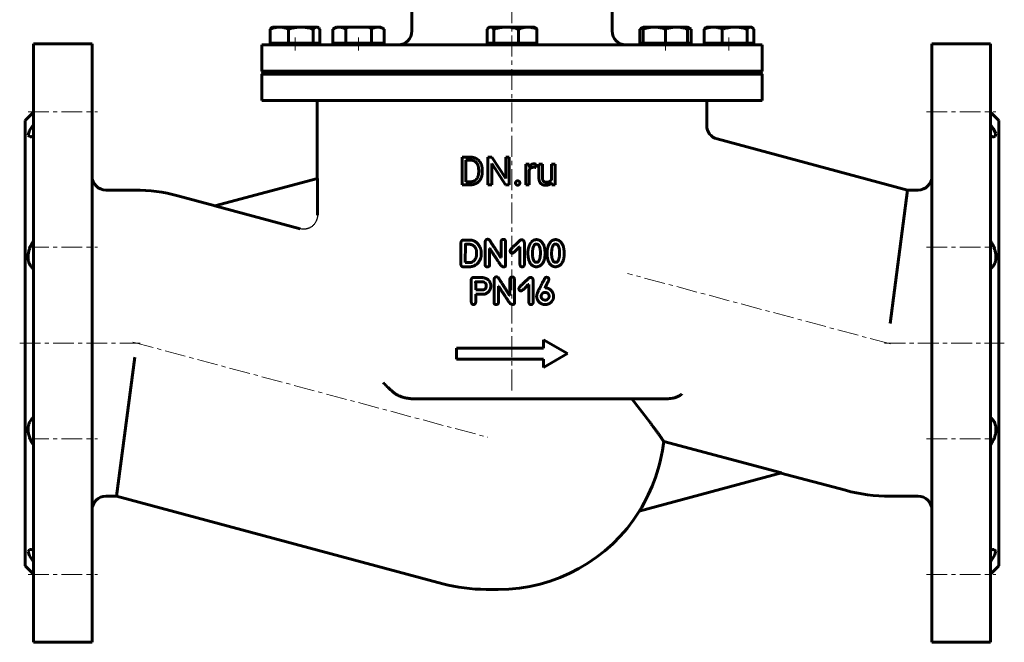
# Model space of a CAD drawing. Header units: millimetres. Extents: x -177 to 177, y -243 to 245.
# Tile 1 of 2: x -177 to 177, y -243 to -19. Entities that reach past the tile are written whole.
import ezdxf

# ---------------------------------------------------------------- set-up
doc = ezdxf.new("R2010")
doc.units = ezdxf.units.MM
for name, pattern in [('K5LT-1', [0]), ('K5LT_AXLED', [12, 7.5, -1.5, 1.5, -1.5]), ('K5LT_BASIC', [0])]:
    doc.linetypes.add(name, pattern=pattern)
doc.layers.add('Системный слой (1)', color=7, linetype='Continuous', true_color=0x6c6c6c)

# ---------------------------------------------------------------- blocks, each defined once
blk = doc.blocks.new('U6')
at = {"layer": 'Системный слой (1)', "color": 143, "linetype": 'K5LT_BASIC', "lineweight": 60, "true_color": 0x33acca}
for p, q in [((-70.09, -21.62), (-70.27, -21.6)), ((-69.9, -21.68), (-70.09, -21.62)), ((-69.72, -21.77), (-69.9, -21.68)), ((-69.5, -21.91), (-69.72, -21.77)), ((-69.29, -22.1), (-69.5, -21.91)), ((-69.08, -22.32), (-69.29, -22.1))]:
    blk.add_line(p, q, dxfattribs=at)
blk = doc.blocks.new('U7')
at = {"layer": 'Системный слой (1)', "color": 143, "linetype": 'K5LT_BASIC', "lineweight": 60, "true_color": 0x33acca}
for p, q in [((173.01, -58.02), (172, -56.58)), ((173.94, -59.9), (173.01, -58.02)), ((173.72, -60.92), (173.94, -59.9)), ((172, -60.73), (172.46, -60.89)), ((172.46, -60.89), (172.88, -60.99)), ((172.88, -60.99), (173.24, -61.02)), ((173.24, -61.02), (173.72, -60.92))]:
    blk.add_line(p, q, dxfattribs=at)
blk = doc.blocks.new('U8')
at = {"layer": 'Системный слой (1)', "color": 143, "linetype": 'K5LT_BASIC', "lineweight": 60, "true_color": 0x33acca}
for p, q in [((172.46, -209.46), (172, -209.61)), ((172, -213.77), (173.49, -211.52)), ((172.88, -209.36), (172.46, -209.46)), ((173.24, -209.32), (172.88, -209.36)), ((173.29, -209.32), (173.24, -209.32)), ((173.99, -209.88), (173.29, -209.32)), ((173.49, -211.52), (173.99, -209.88))]:
    blk.add_line(p, q, dxfattribs=at)
blk = doc.blocks.new('U9')
at = {"layer": 'Системный слой (1)', "color": 143, "linetype": 'K5LT_BASIC', "lineweight": 60, "true_color": 0x33acca}
for p, q in [((-172, -56.58), (-173.49, -58.82)), ((-173.49, -58.82), (-174, -60.44)), ((-174, -60.44), (-173.29, -61.02)), ((-173.29, -61.02), (-173.24, -61.02)), ((-173.24, -61.02), (-172.88, -60.99)), ((-172.88, -60.99), (-172.46, -60.89)), ((-172.46, -60.89), (-172, -60.73))]:
    blk.add_line(p, q, dxfattribs=at)
blk = doc.blocks.new('U10')
at = {"layer": 'Системный слой (1)', "color": 143, "linetype": 'K5LT_BASIC', "lineweight": 60, "true_color": 0x33acca}
for p, q in [((-173.48, -209.34), (-174, -210.03)), ((-174, -210.03), (-173.44, -211.61)), ((-173.24, -209.32), (-173.48, -209.34)), ((-173.44, -211.61), (-172, -213.77)), ((-172.88, -209.36), (-173.24, -209.32)), ((-172.46, -209.46), (-172.88, -209.36)), ((-172, -209.61), (-172.46, -209.46))]:
    blk.add_line(p, q, dxfattribs=at)
blk = doc.blocks.new('U11')
at = {"layer": 'Системный слой (1)', "color": 143, "linetype": 'K5LT_BASIC', "lineweight": 60, "true_color": 0x33acca}
for p, q in [((85.91, -21.62), (85.73, -21.6)), ((86.1, -21.68), (85.91, -21.62)), ((86.28, -21.77), (86.1, -21.68)), ((86.5, -21.91), (86.28, -21.77)), ((86.71, -22.1), (86.5, -21.91)), ((86.92, -22.32), (86.71, -22.1))]:
    blk.add_line(p, q, dxfattribs=at)
blk = doc.blocks.new('U12')
at = {"layer": 'Системный слой (1)', "color": 143, "linetype": 'K5LT_BASIC', "lineweight": 60, "true_color": 0x33acca}
for p, q in [((63.57, -21.91), (63.15, -21.77)), ((63.98, -22.1), (63.57, -21.91)), ((64.39, -22.32), (63.98, -22.1))]:
    blk.add_line(p, q, dxfattribs=at)
blk = doc.blocks.new('U13')
at = {"layer": 'Системный слой (1)', "color": 143, "linetype": 'K5LT_BASIC', "lineweight": 60, "true_color": 0x33acca}
for p, q in [((46.33, -22.1), (45.92, -22.32)), ((46.74, -21.91), (46.33, -22.1)), ((47.15, -21.77), (46.74, -21.91))]:
    blk.add_line(p, q, dxfattribs=at)
blk = doc.blocks.new('U14')
at = {"layer": 'Системный слой (1)', "color": 143, "linetype": 'K5LT_BASIC', "lineweight": 60, "true_color": 0x33acca}
for p, q in [((-8.71, -22.1), (-8.92, -22.32)), ((-8.5, -21.91), (-8.71, -22.1)), ((-8.28, -21.77), (-8.5, -21.91)), ((-8.1, -21.68), (-8.28, -21.77)), ((-7.91, -21.62), (-8.1, -21.68)), ((-7.73, -21.6), (-7.91, -21.62))]:
    blk.add_line(p, q, dxfattribs=at)

msp = doc.modelspace()

# ---------------------------------------------------------------- linework, layer by layer
at = {"layer": 'Системный слой (1)', "color": 30, "linetype": 'K5LT_AXLED', "lineweight": 18, "true_color": 0xff8000}
for p, q in [((0, -152.17), (0, 199.27)), ((-78, -30), (-78, -25.4)), ((-55.15, -30), (-55.15, -25.4)), ((55.15, -30), (55.15, -25.4)), ((78, -30), (78, -25.4)), ((-174, -52.02), (-149, -52.02)), ((149, -52.02), (174, -52.02)), ((-174, -100.73), (-149, -100.73)), ((149, -100.73), (174, -100.73)), ((136.04, -135.45), (41.53, -110.13)), ((-177, -135.17), (-133.66, -135.17)), ((-136.3, -134.83), (-8.7, -169.01)), ((133.92, -135.17), (177, -135.17)), ((-174, -169.61), (-149, -169.61)), ((149, -169.61), (174, -169.61)), ((-174, -218.32), (-149, -218.32)), ((149, -218.32), (174, -218.32))]:
    msp.add_line(p, q, dxfattribs=at)
at = {"layer": 'Системный слой (1)', "color": 143, "linetype": 'K5LT_BASIC', "lineweight": 60, "true_color": 0x33acca}
for p, q in [((-36, -23), (-36, -16.3)), ((36, -23), (36, -16.3)), ((-86.92, -27.4), (-86.92, -22.32)), ((-86.28, -21.77), (-86, -21.6)), ((-83.66, -21.6), (-86, -21.6)), ((-75.93, -21.6), (-83.66, -21.6)), ((-80.39, -27.4), (-80.39, -22.32)), ((-70.27, -21.6), (-75.93, -21.6)), ((-71.47, -27.4), (-71.47, -22.32)), ((-70, -21.6), (-70.27, -21.6)), ((-69.72, -21.77), (-70, -21.6)), ((-69.08, -27.4), (-69.08, -22.32)), ((-64.39, -22.32), (-63.15, -21.6)), ((-64.39, -27.4), (-64.39, -22.32)), ((-62.08, -21.6), (-63.15, -21.6)), ((-55.15, -21.6), (-62.08, -21.6)), ((-59.77, -27.4), (-59.77, -22.32)), ((-48.23, -21.6), (-55.15, -21.6)), ((-50.54, -27.4), (-50.54, -22.32)), ((-47.15, -21.6), (-48.23, -21.6)), ((-45.92, -22.32), (-47.15, -21.6)), ((-45.92, -27.4), (-45.92, -22.32)), ((-8.92, -27.4), (-8.92, -22.32)), ((-8.28, -21.77), (-8, -21.6)), ((-7.73, -21.6), (-8, -21.6)), ((-2.07, -21.6), (-7.73, -21.6)), ((-6.53, -27.4), (-6.53, -22.32)), ((5.66, -21.6), (-2.07, -21.6)), ((2.39, -27.4), (2.39, -22.32)), ((8, -21.6), (5.66, -21.6)), ((8.28, -21.77), (8, -21.6)), ((8.92, -27.4), (8.92, -22.32)), ((45.92, -22.32), (47.15, -21.6)), ((45.92, -27.4), (45.92, -22.32)), ((51.15, -21.6), (47.15, -21.6)), ((47.15, -22.32), (47.15, -21.6)), ((47.15, -27.4), (47.15, -22.32)), ((59.15, -21.6), (51.15, -21.6)), ((55.15, -27.4), (55.15, -22.32)), ((63.15, -21.6), (59.15, -21.6)), ((63.15, -21.6), (63.15, -22.32)), ((64.39, -22.32), (63.15, -21.6)), ((63.15, -27.4), (63.15, -22.32)), ((64.39, -27.4), (64.39, -22.32)), ((69.08, -27.4), (69.08, -22.32)), ((69.72, -21.77), (70, -21.6)), ((72.34, -21.6), (70, -21.6)), ((80.07, -21.6), (72.34, -21.6)), ((75.61, -27.4), (75.61, -22.32)), ((85.73, -21.6), (80.07, -21.6)), ((84.53, -27.4), (84.53, -22.32)), ((86, -21.6), (85.73, -21.6)), ((86.28, -21.77), (86, -21.6)), ((86.92, -27.4), (86.92, -22.32)), ((-172, -27.67), (-151, -27.67)), ((-172, -27.67), (-172, -242.67)), ((-151, -27.67), (-151, -242.67)), ((-90, -28), (90, -28)), ((-90, -37.5), (-90, -28)), ((-83.66, -27.4), (-86.92, -27.4)), ((-86, -28), (-86, -27.4)), ((-80.39, -27.4), (-83.66, -27.4)), ((-75.93, -27.4), (-80.39, -27.4)), ((-71.47, -27.4), (-75.93, -27.4)), ((-70.27, -27.4), (-71.47, -27.4)), ((-69.08, -27.4), (-70.27, -27.4)), ((-70, -28), (-70, -27.4)), ((-62.08, -27.4), (-64.39, -27.4)), ((-63.15, -28), (-63.15, -27.4)), ((-59.77, -27.4), (-62.08, -27.4)), ((-55.15, -27.4), (-59.77, -27.4)), ((-50.54, -27.4), (-55.15, -27.4)), ((-48.23, -27.4), (-50.54, -27.4)), ((-45.92, -27.4), (-48.23, -27.4)), ((-47.15, -28), (-47.15, -27.4)), ((-7.73, -27.4), (-8.92, -27.4)), ((-8, -28), (-8, -27.4)), ((-6.53, -27.4), (-7.73, -27.4)), ((-2.07, -27.4), (-6.53, -27.4)), ((2.39, -27.4), (-2.07, -27.4)), ((5.66, -27.4), (2.39, -27.4)), ((8.92, -27.4), (5.66, -27.4)), ((8, -28), (8, -27.4)), ((47.15, -27.4), (45.92, -27.4)), ((51.15, -27.4), (47.15, -27.4)), ((47.15, -28), (47.15, -27.4)), ((55.15, -27.4), (51.15, -27.4)), ((59.15, -27.4), (55.15, -27.4)), ((63.15, -27.4), (59.15, -27.4)), ((63.15, -28), (63.15, -27.4)), ((64.39, -27.4), (63.15, -27.4)), ((72.34, -27.4), (69.08, -27.4)), ((70, -28), (70, -27.4)), ((75.61, -27.4), (72.34, -27.4)), ((80.07, -27.4), (75.61, -27.4)), ((84.53, -27.4), (80.07, -27.4)), ((85.73, -27.4), (84.53, -27.4)), ((86.92, -27.4), (85.73, -27.4)), ((86, -28), (86, -27.4)), ((90, -37.5), (90, -28)), ((172, -27.67), (151, -27.67)), ((151, -27.67), (151, -242.67)), ((172, -27.67), (172, -242.67)), ((-89.5, -38), (-90, -37.5)), ((-90, -37.5), (90, -37.5)), ((-90, -38.5), (-89.5, -38)), ((-90, -48), (-90, -38.5)), ((-90, -38.5), (90, -38.5)), ((-89.5, -38), (89.5, -38)), ((89.5, -38), (90, -37.5)), ((90, -38.5), (89.5, -38)), ((90, -48), (90, -38.5)), ((-90, -48), (90, -48)), ((-70, -75.98), (-70, -48)), ((70, -56.98), (70, -48)), ((-175, -55.17), (-172, -52.17)), ((175, -55.17), (172, -52.17)), ((-175, -55.17), (-175, -215.17)), ((175, -55.17), (175, -215.17)), ((142.24, -80.17), (73.71, -61.81)), ((-17.89, -68.33), (-15.07, -68.33)), ((-17.89, -78.3), (-17.89, -68.33)), ((-16.57, -69.41), (-15.07, -69.41)), ((-16.57, -77.22), (-16.57, -69.41)), ((-8.63, -68.33), (-7.31, -68.33)), ((-8.63, -78.3), (-8.63, -68.33)), ((-7.31, -68.33), (-2.27, -76.04)), ((-7.31, -78.3), (-7.31, -70.61)), ((-7.31, -70.61), (-2.29, -78.3)), ((-2.27, -68.33), (-0.96, -68.33)), ((-2.27, -76.04), (-2.27, -68.33)), ((-0.96, -78.3), (-0.96, -68.33)), ((-11.98, -73.61), (-11.98, -73)), ((-10.68, -73.61), (-10.68, -73.02)), ((4.93, -70.89), (6.17, -70.89)), ((4.93, -78.3), (4.93, -70.89)), ((6.17, -70.89), (6.19, -71.74)), ((6.2, -78.3), (6.2, -73.03)), ((8.51, -72.03), (8.52, -70.85)), ((9.67, -75.67), (9.67, -70.89)), ((9.67, -70.89), (10.94, -70.89)), ((10.94, -75.68), (10.94, -70.89)), ((14.23, -70.89), (15.5, -70.89)), ((14.23, -76.28), (14.23, -70.89)), ((15.5, -78.3), (15.5, -70.89)), ((-106.86, -85.86), (-69.94, -75.96)), ((-69.94, -89.24), (-69.94, -75.96)), ((-16.57, -77.22), (-15.2, -77.22)), ((14.26, -77.56), (14.29, -78.3)), ((-146, -80.17), (-135.66, -80.17)), ((-17.89, -78.3), (-15.2, -78.3)), ((-8.63, -78.3), (-7.31, -78.3)), ((-2.29, -78.3), (-0.96, -78.3)), ((4.93, -78.3), (6.2, -78.3)), ((14.29, -78.3), (15.5, -78.3)), ((135.92, -128.17), (142.24, -80.17)), ((146, -80.17), (142.24, -80.17)), ((-120.13, -82.22), (-106.7, -85.81)), ((-106.86, -85.86), (-76.22, -94.07)), ((-18.35, -106.96), (-18.35, -99.05)), ((-17.61, -98.15), (-17.37, -98.14)), ((-17.37, -98.14), (-15.09, -98.14)), ((-9.65, -107.07), (-9.65, -98.79)), ((-3.94, -104.46), (-3.94, -98.83)), ((-2.31, -107.3), (-2.31, -98.79)), ((-16.78, -106.2), (-16.76, -99.73)), ((-16.68, -99.66), (-15.2, -99.66)), ((-12.72, -103.08), (-12.72, -102.62)), ((-8.05, -107.07), (-8.05, -101.16)), ((-8.05, -101.16), (-7.98, -101.16)), ((2.7, -100.62), (2.85, -100.62)), ((2.85, -106.8), (2.85, -100.62)), ((4.46, -106.88), (4.46, -99.12)), ((7.34, -103.02), (7.37, -102.25)), ((14.22, -103.02), (14.25, -102.25)), ((-16.78, -106.2), (-16.7, -106.24)), ((-4.02, -104.46), (-3.94, -104.46)), ((0, -102.87), (0.11, -102.87)), ((8.67, -106.13), (9, -106.13)), ((11.89, -102.84), (11.89, -102.81)), ((15.55, -106.13), (15.88, -106.13)), ((18.76, -102.84), (18.76, -102.81)), ((-17.48, -107.76), (-15.39, -107.76)), ((-16.7, -106.24), (-15.2, -106.24)), ((-3.18, -107.74), (-2.92, -107.74)), ((-14.7, -112.46), (-14.67, -119.87)), ((-13.83, -111.57), (-11.78, -111.57)), ((-13, -113.14), (-10.26, -113.14)), ((-6.47, -120.6), (-6.47, -112.33)), ((-0.77, -118), (-0.77, -112.37)), ((0.87, -120.83), (0.87, -112.33)), ((7.63, -120.41), (7.63, -112.66)), ((-13.03, -116), (-12.96, -116.07)), ((-12.96, -116.07), (-10.87, -116.07)), ((-4.88, -114.69), (-4.8, -114.69)), ((-4.88, -120.6), (-4.88, -114.69)), ((3.18, -116.41), (3.29, -116.41)), ((5.87, -114.15), (6.02, -114.15)), ((6.02, -120.34), (6.02, -114.15)), ((11.9, -115.33), (11.9, -115.29)), ((11.9, -115.33), (11.94, -115.33)), ((-13.03, -117.63), (-9.84, -117.63)), ((-13.03, -120.37), (-13.03, -117.63)), ((-0.84, -118), (-0.77, -118)), ((10.51, -118.48), (10.51, -118.26)), ((11.98, -116.94), (12.21, -116.94)), ((13.33, -118.55), (13.33, -118.33)), ((0, -121.28), (0.26, -121.28)), ((11.34, -136.93), (11.34, -133.93)), ((11.34, -133.93), (20, -138.93)), ((-20, -140.93), (-20, -136.93)), ((-20, -136.93), (11.34, -136.93)), ((-135.66, -140.17), (-142.24, -190.17)), ((-20, -140.93), (11.34, -140.93)), ((11.34, -143.93), (20, -138.93)), ((11.34, -143.93), (11.34, -140.93)), ((-35.25, -155.17), (49.26, -155.17)), ((49.62, -163.67), (43.1, -155.17)), ((49.26, -155.17), (55.55, -155.17)), ((96.86, -181.81), (54.53, -170.47)), ((96.86, -181.81), (45.76, -195.5)), ((119.87, -188.06), (96.7, -181.85)), ((-146, -190.17), (-142.24, -190.17)), ((-142.24, -190.17), (-24.87, -221.62)), ((146, -190.17), (135.92, -190.17)), ((-175, -215.17), (-172, -218.17)), ((175, -215.17), (172, -218.17)), ((-9.34, -223.67), (-5, -223.67)), ((-172, -242.67), (-151, -242.67)), ((172, -242.67), (151, -242.67))]:
    msp.add_line(p, q, dxfattribs=at)
for centre, radius, start, end in [((-41, -23), 5, 270, 0), ((41, -23), 5, 180, 270), ((75, -56.98), 5, 180, 255), ((-146, -75.17), 5, 180, 270), ((146, -75.17), 5, 270, 0), ((-135.66, -140.17), 60, 75, 90), ((-5, -163.67), 59.92, 327.906, 353.4834), ((-146, -195.17), 5, 90, 180), ((135.92, -128.17), 62, 255, 270), ((146, -195.17), 5, 0, 90), ((-5, -163.67), 60, 270, 327.9901), ((-9.34, -163.67), 60, 255, 270)]:
    msp.add_arc(centre, radius, start, end, dxfattribs=at)
for points, degree, knots in [([(-83.66, -21.6), (-83.86, -21.6), (-84.24, -21.62), (-84.83, -21.69), (-85.36, -21.8), (-86.06, -21.99), (-86.56, -22.17), (-86.92, -22.32)], 3, [0, 0, 0, 0, 1.447402, 2.799721, 4.280074, 5.291086, 8, 8, 8, 8]), ([(-86.92, -22.32), (-86.86, -22.24), (-86.74, -22.12), (-86.53, -21.93), (-86.38, -21.82), (-86.28, -21.77)], 3, [0, 0, 0, 0, 1.918282, 3.267661, 6, 6, 6, 6]), ([(-80.39, -22.32), (-80.65, -22.21), (-81.15, -22.03), (-81.82, -21.83), (-82.41, -21.71), (-82.93, -21.63), (-83.35, -21.61), (-83.59, -21.6), (-83.66, -21.6)], 3, [0, 0, 0, 0, 2.227448, 4.159959, 5.588463, 7.045112, 8.434644, 9, 9, 9, 9]), ([(-75.93, -21.6), (-76.2, -21.6), (-76.73, -21.62), (-77.54, -21.69), (-78.25, -21.8), (-79.09, -21.97), (-79.77, -22.14), (-80.27, -22.28), (-80.39, -22.32)], 3, [0, 0, 0, 0, 1.628328, 3.149686, 4.815083, 5.952472, 8.231965, 9, 9, 9, 9]), ([(-71.47, -22.32), (-71.79, -22.22), (-72.29, -22.08), (-72.97, -21.93), (-73.56, -21.81), (-74.22, -21.71), (-74.93, -21.63), (-75.51, -21.61), (-75.83, -21.6), (-75.93, -21.6)], 3, [0, 0, 0, 0, 2.192924, 3.442239, 4.622177, 6.201933, 7.827902, 9.371826, 10, 10, 10, 10]), ([(-70.27, -21.6), (-70.35, -21.6), (-70.49, -21.62), (-70.7, -21.69), (-70.9, -21.8), (-71.15, -21.99), (-71.34, -22.17), (-71.47, -22.32)], 3, [0, 0, 0, 0, 1.447402, 2.799721, 4.280074, 5.291086, 8, 8, 8, 8]), ([(-62.08, -21.6), (-62.22, -21.6), (-62.5, -21.62), (-62.91, -21.69), (-63.29, -21.8), (-63.79, -21.99), (-64.14, -22.17), (-64.39, -22.32)], 3, [0, 0, 0, 0, 1.447402, 2.799721, 4.280074, 5.291086, 8, 8, 8, 8]), ([(-59.77, -22.32), (-59.94, -22.22), (-60.29, -22.04), (-60.76, -21.84), (-61.2, -21.71), (-61.57, -21.63), (-61.86, -21.61), (-62.03, -21.6), (-62.08, -21.6)], 3, [0, 0, 0, 0, 1.973632, 4.159959, 5.58174, 7.045112, 8.434644, 9, 9, 9, 9]), ([(-48.23, -21.6), (-48.37, -21.6), (-48.64, -21.62), (-49.06, -21.69), (-49.43, -21.8), (-49.93, -21.99), (-50.28, -22.17), (-50.54, -22.32)], 3, [0, 0, 0, 0, 1.447402, 2.799721, 4.280074, 5.291086, 8, 8, 8, 8]), ([(-45.92, -22.32), (-46.08, -22.22), (-46.43, -22.04), (-46.91, -21.84), (-47.34, -21.71), (-47.71, -21.63), (-48.01, -21.61), (-48.18, -21.6), (-48.23, -21.6)], 3, [0, 0, 0, 0, 1.973632, 4.159959, 5.58174, 7.045112, 8.434644, 9, 9, 9, 9]), ([(-6.53, -22.32), (-6.62, -22.22), (-6.8, -22.04), (-7.04, -21.84), (-7.27, -21.71), (-7.46, -21.63), (-7.61, -21.61), (-7.7, -21.6), (-7.73, -21.6)], 3, [0, 0, 0, 0, 1.973632, 4.159959, 5.58174, 7.045112, 8.434644, 9, 9, 9, 9]), ([(-2.07, -21.6), (-2.34, -21.6), (-2.87, -21.62), (-3.68, -21.69), (-4.4, -21.8), (-5.23, -21.97), (-5.92, -22.14), (-6.41, -22.28), (-6.53, -22.32)], 3, [0, 0, 0, 0, 1.628328, 3.149686, 4.815083, 5.952472, 8.231965, 9, 9, 9, 9]), ([(2.39, -22.32), (2.07, -22.22), (1.57, -22.08), (0.89, -21.93), (0.29, -21.81), (-0.36, -21.71), (-1.07, -21.63), (-1.65, -21.61), (-1.98, -21.6), (-2.07, -21.6)], 3, [0, 0, 0, 0, 2.192924, 3.442239, 4.622177, 6.201933, 7.827902, 9.371826, 10, 10, 10, 10]), ([(5.66, -21.6), (5.46, -21.6), (5.07, -21.62), (4.48, -21.69), (3.96, -21.8), (3.25, -21.99), (2.75, -22.17), (2.39, -22.32)], 3, [0, 0, 0, 0, 1.447402, 2.799721, 4.280074, 5.291086, 8, 8, 8, 8]), ([(8.92, -22.32), (8.66, -22.21), (8.17, -22.03), (7.49, -21.83), (6.91, -21.71), (6.39, -21.63), (5.97, -21.61), (5.73, -21.6), (5.66, -21.6)], 3, [0, 0, 0, 0, 2.227448, 4.159959, 5.588463, 7.045112, 8.434644, 9, 9, 9, 9]), ([(8.28, -21.77), (8.35, -21.81), (8.47, -21.88), (8.68, -22.06), (8.83, -22.21), (8.92, -22.32)], 3, [0, 0, 0, 0, 1.912503, 3.220303, 6, 6, 6, 6]), ([(51.15, -21.6), (50.91, -21.6), (50.44, -21.62), (49.71, -21.69), (49.07, -21.8), (48.26, -21.98), (47.65, -22.15), (47.21, -22.3), (47.15, -22.32)], 3, [0, 0, 0, 0, 1.628328, 3.149686, 4.815083, 5.952472, 8.617534, 9, 9, 9, 9]), ([(55.15, -22.32), (54.87, -22.22), (54.42, -22.08), (53.81, -21.93), (53.27, -21.81), (52.69, -21.71), (52.05, -21.63), (51.53, -21.61), (51.24, -21.6), (51.15, -21.6)], 3, [0, 0, 0, 0, 2.192924, 3.442239, 4.622177, 6.201933, 7.827902, 9.371826, 10, 10, 10, 10]), ([(59.15, -21.6), (58.91, -21.6), (58.44, -21.62), (57.71, -21.69), (57.07, -21.8), (56.26, -21.98), (55.65, -22.15), (55.21, -22.3), (55.15, -22.32)], 3, [0, 0, 0, 0, 1.628328, 3.149686, 4.815083, 5.952472, 8.617534, 9, 9, 9, 9]), ([(63.15, -22.32), (62.87, -22.22), (62.42, -22.08), (61.81, -21.93), (61.27, -21.81), (60.69, -21.71), (60.05, -21.63), (59.53, -21.61), (59.24, -21.6), (59.15, -21.6)], 3, [0, 0, 0, 0, 2.192924, 3.442239, 4.622177, 6.201933, 7.827902, 9.371826, 10, 10, 10, 10]), ([(72.34, -21.6), (72.14, -21.6), (71.76, -21.62), (71.17, -21.69), (70.64, -21.8), (69.94, -21.99), (69.44, -22.17), (69.08, -22.32)], 3, [0, 0, 0, 0, 1.447402, 2.799721, 4.280074, 5.291086, 8, 8, 8, 8]), ([(69.08, -22.32), (69.14, -22.24), (69.26, -22.12), (69.47, -21.93), (69.62, -21.82), (69.72, -21.77)], 3, [0, 0, 0, 0, 1.918282, 3.267661, 6, 6, 6, 6]), ([(75.61, -22.32), (75.35, -22.21), (74.85, -22.03), (74.18, -21.83), (73.59, -21.71), (73.07, -21.63), (72.65, -21.61), (72.41, -21.6), (72.34, -21.6)], 3, [0, 0, 0, 0, 2.227448, 4.159959, 5.588463, 7.045112, 8.434644, 9, 9, 9, 9]), ([(80.07, -21.6), (79.8, -21.6), (79.27, -21.62), (78.46, -21.69), (77.75, -21.8), (76.91, -21.97), (76.23, -22.14), (75.73, -22.28), (75.61, -22.32)], 3, [0, 0, 0, 0, 1.628328, 3.149686, 4.815083, 5.952472, 8.231965, 9, 9, 9, 9]), ([(84.53, -22.32), (84.21, -22.22), (83.71, -22.08), (83.03, -21.93), (82.44, -21.81), (81.78, -21.71), (81.07, -21.63), (80.49, -21.61), (80.17, -21.6), (80.07, -21.6)], 3, [0, 0, 0, 0, 2.192924, 3.442239, 4.622177, 6.201933, 7.827902, 9.371826, 10, 10, 10, 10]), ([(85.73, -21.6), (85.65, -21.6), (85.51, -21.62), (85.3, -21.69), (85.1, -21.8), (84.85, -21.99), (84.66, -22.17), (84.53, -22.32)], 3, [0, 0, 0, 0, 1.447402, 2.799721, 4.280074, 5.291086, 8, 8, 8, 8]), ([(6.92, -71.01), (6.48, -71.27), (6.2, -71.73), (6.19, -71.74)], 2, [0, 0, 0, 1.967275, 2, 2, 2]), ([(6.2, -73.03), (6.33, -72.72), (6.78, -72.24), (7.45, -71.97), (7.89, -71.97)], 2, [0, 0, 0, 0.9573, 1.97865, 3, 3, 3]), ([(-172, -98.46), (-172.18, -98.74), (-172.53, -99.28), (-173, -100.17), (-173.35, -100.96), (-173.6, -101.69), (-173.77, -102.28), (-173.89, -102.88), (-173.97, -103.44), (-174, -103.96), (-174, -104.46), (-173.96, -104.98), (-173.88, -105.47), (-173.74, -106), (-173.57, -106.47), (-173.24, -107.14), (-172.8, -107.76), (-172.32, -108.24), (-172.07, -108.44), (-172, -108.49)], 3, [0, 0, 0, 0, 1.633615, 3.148716, 4.847232, 5.744694, 6.847109, 7.837442, 8.757406, 9.627628, 10.477765, 11.354563, 12.407062, 13.264301, 14.466146, 15.366684, 17.835828, 19.358544, 20, 20, 20, 20]), ([(172, -108.49), (172.18, -108.35), (172.48, -108.09), (172.88, -107.63), (173.14, -107.28), (173.38, -106.86), (173.55, -106.5), (173.74, -106.01), (173.86, -105.53), (173.95, -105.01), (174, -104.5), (174, -103.95), (173.96, -103.36), (173.86, -102.71), (173.73, -102.15), (173.59, -101.66), (173.47, -101.31), (173.34, -100.96), (173.12, -100.42), (172.77, -99.71), (172.36, -99.01), (172.1, -98.61), (172, -98.46)], 3, [0, 0, 0, 0, 1.850114, 3.100028, 4.6873, 5.112493, 6.587558, 7.514457, 8.707208, 9.823284, 10.867861, 11.866257, 13.108116, 14.342386, 15.573616, 16.355534, 17.146389, 17.627831, 18.464077, 20.328743, 21.97472, 23, 23, 23, 23]), ([(-42.13, -153.22), (-42.25, -153.13), (-42.5, -152.94), (-42.92, -152.6), (-43.42, -152.17), (-43.96, -151.67), (-44.55, -151.11), (-45.33, -150.34), (-45.94, -149.74), (-46.33, -149.36)], 3, [0, 0, 0, 0, 0.809778, 1.640366, 2.83188, 4.266839, 5.495866, 7.135766, 10, 10, 10, 10]), ([(-42.13, -153.22), (-41.95, -153.35), (-41.59, -153.59), (-40.97, -153.94), (-40.34, -154.23), (-39.61, -154.51), (-38.95, -154.71), (-38.21, -154.88), (-37.45, -155.02), (-36.44, -155.14), (-35.68, -155.17), (-35.25, -155.17)], 3, [0, 0, 0, 0, 1.057492, 2.148403, 3.572732, 4.471541, 6.020748, 6.973083, 8.245819, 9.822544, 12, 12, 12, 12]), ([(55.55, -155.17), (55.92, -155.17), (56.64, -155.14), (57.73, -154.99), (58.56, -154.78), (59.13, -154.58), (59.62, -154.39), (60.12, -154.13), (60.68, -153.77), (60.97, -153.53), (61.12, -153.4)], 3, [0, 0, 0, 0, 1.860348, 3.661886, 5.773524, 6.534742, 7.010356, 8.776692, 9.757895, 11, 11, 11, 11]), ([(-172, -161.85), (-172.17, -161.98), (-172.48, -162.26), (-172.94, -162.78), (-173.25, -163.25), (-173.5, -163.73), (-173.67, -164.14), (-173.83, -164.67), (-173.93, -165.2), (-173.99, -165.69), (-174.01, -166.21), (-173.98, -166.82), (-173.89, -167.47), (-173.74, -168.18), (-173.54, -168.84), (-173.21, -169.74), (-172.77, -170.64), (-172.3, -171.42), (-172.07, -171.78), (-172, -171.88)], 3, [0, 0, 0, 0, 1.486497, 2.861233, 4.623825, 5.107263, 6.17531, 7.324576, 8.324802, 9.157331, 10.007216, 11.064441, 12.252581, 13.30345, 14.572937, 15.587434, 17.910203, 19.379457, 20, 20, 20, 20]), ([(172, -171.88), (172.21, -171.58), (172.55, -171.03), (173, -170.18), (173.27, -169.56), (173.51, -168.92), (173.7, -168.32), (173.85, -167.69), (173.92, -167.24), (173.97, -166.89), (174, -166.49), (174, -165.96), (173.96, -165.41), (173.88, -164.89), (173.74, -164.36), (173.55, -163.83), (173.19, -163.11), (172.76, -162.54), (172.3, -162.09), (172.1, -161.93), (172, -161.85)], 3, [0, 0, 0, 0, 1.906067, 3.306117, 4.830864, 5.355828, 6.744262, 7.991158, 8.696257, 9.081346, 9.859673, 10.829126, 11.930487, 12.962537, 13.892135, 15.184109, 16.463635, 19.14919, 20.052661, 21, 21, 21, 21]), ([(54.53, -170.47), (54.49, -170.41), (54.39, -170.25), (54.16, -169.93), (53.9, -169.55), (53.58, -169.08), (53.15, -168.47), (52.57, -167.65), (52, -166.86), (51.33, -165.93), (50.59, -164.94), (49.94, -164.09), (49.62, -163.67)], 3, [0, 0, 0, 0, 1.454101, 2.701737, 3.750928, 4.746472, 6.183941, 7.575053, 9.089458, 9.891813, 11.526661, 13, 13, 13, 13])]:
    msp.add_open_spline(points, degree=degree, knots=knots, dxfattribs=at)
at = {"layer": 'Системный слой (1)', "color": 7, "linetype": 'K5LT-1'}
for points, knots in [([(-55.15, -21.6), (-55.28, -21.6), (-55.54, -21.61), (-55.93, -21.62), (-56.32, -21.65), (-56.8, -21.7), (-57.38, -21.77), (-58.15, -21.91), (-58.95, -22.09), (-59.52, -22.24), (-59.77, -22.32)], [0, 0, 0, 0, 1.818464, 3.636928, 5.455392, 7.273856, 10.465691, 13.657526, 18.304216, 22, 22, 22, 22]), ([(-50.54, -22.32), (-50.63, -22.29), (-50.89, -22.22), (-51.38, -22.09), (-52.07, -21.93), (-52.78, -21.8), (-53.45, -21.7), (-53.92, -21.65), (-54.3, -21.63), (-54.59, -21.61), (-54.87, -21.6), (-55.06, -21.6), (-55.15, -21.6)], [0, 0, 0, 0, 1.432862, 3.725441, 7.16431, 11.338281, 14.003711, 16.66914, 18.001855, 19.33457, 20.667285, 22, 22, 22, 22]), ([(-69.94, -89.24), (-69.94, -89.33), (-69.94, -89.52), (-69.96, -89.8), (-70, -90.09), (-70.08, -90.47), (-70.2, -90.86), (-70.35, -91.24), (-70.51, -91.59), (-70.73, -91.96), (-71.01, -92.35), (-71.33, -92.72), (-71.7, -93.07), (-72.11, -93.38), (-72.47, -93.59), (-72.81, -93.77), (-73.11, -93.9), (-73.48, -94.03), (-73.79, -94.11), (-74.1, -94.17), (-74.41, -94.21), (-74.82, -94.24), (-75.32, -94.23), (-75.76, -94.17), (-76.06, -94.11), (-76.17, -94.08), (-76.22, -94.07)], [0, 0, 0, 0, 0.457204, 0.914407, 1.394072, 1.873737, 2.833066, 3.385512, 3.896679, 4.702594, 5.494111, 6.285629, 7.06453, 8.002348, 8.826395, 9.102633, 9.911329, 10.444577, 10.976059, 11.499652, 12.023245, 12.522417, 13.506849, 14.44843, 14.724215, 15, 15, 15, 15])]:
    msp.add_open_spline(points, degree=3, knots=knots, dxfattribs=at)
at = {"layer": 'Системный слой (1)', "color": 143, "linetype": 'K5LT_BASIC', "lineweight": 60, "true_color": 0x33acca}
for points in [[(-10.68, -73.02), (-10.68, -71.94), (-11.31, -70.2), (-12.48, -68.98), (-14.09, -68.33), (-15.07, -68.33)], [(-11.98, -73), (-11.98, -72.15), (-12.39, -70.81), (-13.19, -69.89), (-14.33, -69.41), (-15.07, -69.41)], [(7.95, -70.75), (7.35, -70.75), (6.92, -71.01)], [(8.27, -70.78), (8.09, -70.75), (7.95, -70.75)], [(8.52, -70.85), (8.45, -70.81), (8.27, -70.78)], [(-15.2, -78.3), (-14.15, -78.3), (-12.49, -77.65), (-11.31, -76.43), (-10.68, -74.7), (-10.68, -73.61)], [(-15.2, -77.22), (-14.13, -77.22), (-12.7, -76.33), (-11.98, -74.7), (-11.98, -73.61)], [(7.89, -71.97), (8.07, -71.97), (8.35, -71.99), (8.51, -72.03)], [(1.45, -77.08), (1.25, -77.3), (1.25, -77.63)], [(1.25, -77.63), (1.25, -77.94), (1.45, -78.16)], [(2.04, -76.86), (1.65, -76.86), (1.45, -77.08)], [(2.62, -77.08), (2.42, -76.86), (2.04, -76.86)], [(2.83, -77.63), (2.83, -77.3), (2.62, -77.08)], [(2.62, -78.16), (2.83, -77.94), (2.83, -77.63)], [(9.67, -75.67), (9.67, -76.41), (9.84, -76.93)], [(9.84, -76.93), (10.02, -77.46), (10.34, -77.79)], [(10.34, -77.79), (10.66, -78.12), (11.11, -78.28)], [(11.05, -76.51), (10.94, -76.18), (10.94, -75.68)], [(11.8, -77.28), (11.55, -77.21), (11.16, -76.83), (11.05, -76.51)], [(12.3, -77.36), (12.04, -77.36), (11.8, -77.28)], [(13.58, -77.05), (13.11, -77.36), (12.3, -77.36)], [(13.45, -78.18), (13.94, -77.95), (14.26, -77.56)], [(14.23, -76.28), (14.02, -76.76), (13.58, -77.05)], [(1.45, -78.16), (1.65, -78.38), (2.04, -78.38)], [(2.04, -78.38), (2.42, -78.38), (2.62, -78.16)], [(11.11, -78.28), (11.56, -78.43), (12.1, -78.43)], [(12.1, -78.43), (12.89, -78.43), (13.45, -78.18)], [(-17.61, -98.15), (-18.23, -98.18), (-18.35, -99.05)], [(-11.55, -100.61), (-12.98, -98.14), (-15.09, -98.14)], [(-8.74, -97.85), (-9.48, -97.85), (-9.65, -98.79)], [(-7.4, -99.22), (-8.05, -97.85), (-8.74, -97.85)], [(-3.03, -97.88), (-3.94, -97.88), (-3.94, -98.83)], [(-2.31, -98.79), (-2.31, -97.88), (-3.03, -97.88)], [(3.45, -98), (2.99, -98), (1.58, -99.53)], [(4.46, -99.12), (4.27, -98), (3.45, -98)], [(7.71, -98.22), (6.99, -98.59), (6.37, -99.81)], [(8.71, -97.96), (8.08, -98.07), (7.71, -98.22)], [(11.52, -100.18), (10.52, -97.96), (8.71, -97.96)], [(14.59, -98.22), (13.87, -98.59), (13.25, -99.81)], [(15.59, -97.96), (14.96, -98.07), (14.59, -98.22)], [(18.39, -100.18), (17.4, -97.96), (15.59, -97.96)], [(-16.68, -99.66), (-16.76, -99.67), (-16.76, -99.73)], [(-14.63, -99.73), (-14.98, -99.66), (-15.2, -99.66)], [(-12.72, -102.62), (-12.72, -100.49), (-14.63, -99.73)], [(-11.05, -103.08), (-11.05, -101.57), (-11.55, -100.61)], [(-7.98, -101.16), (-7.05, -102.72), (-4.82, -106.02)], [(-4.02, -104.46), (-5.85, -101.56), (-7.4, -99.22)], [(1.58, -99.53), (-0.71, -101.52), (-0.71, -102.09)], [(-0.71, -102.09), (-0.53, -102.87), (0, -102.87)], [(0.11, -102.87), (0.46, -102.87), (2.7, -100.62)], [(6.37, -99.81), (5.75, -101.03), (5.71, -102.73)], [(8.74, -99.55), (7.58, -99.55), (7.37, -102.25)], [(10.22, -102.81), (10.22, -99.55), (8.74, -99.55)], [(11.89, -102.81), (11.89, -101.6), (11.52, -100.18)], [(13.25, -99.81), (12.63, -101.03), (12.59, -102.73)], [(15.62, -99.55), (14.46, -99.55), (14.25, -102.25)], [(17.1, -102.81), (17.1, -99.55), (15.62, -99.55)], [(18.76, -102.81), (18.76, -101.6), (18.39, -100.18)], [(-15.2, -106.24), (-14.02, -106.24), (-13.11, -104.83)], [(-13.72, -107.45), (-11.05, -106.05), (-11.05, -103.08)], [(-13.11, -104.83), (-12.72, -104.13), (-12.72, -103.08)], [(-4.82, -106.02), (-3.71, -107.74), (-3.18, -107.74)], [(5.71, -102.73), (5.71, -104.15), (6.11, -105.54)], [(6.11, -105.54), (7, -107.72), (8.71, -107.72)], [(7.34, -103.02), (7.49, -106.13), (8.67, -106.13)], [(9, -106.13), (9.8, -106.13), (10.15, -104.1)], [(9.52, -107.61), (11.89, -106.81), (11.89, -102.84)], [(10.15, -104.1), (10.22, -103.19), (10.22, -102.81)], [(12.59, -102.73), (12.59, -104.15), (12.99, -105.54)], [(12.99, -105.54), (13.88, -107.72), (15.59, -107.72)], [(14.22, -103.02), (14.37, -106.13), (15.55, -106.13)], [(15.88, -106.13), (16.68, -106.13), (17.03, -104.1)], [(16.4, -107.61), (18.76, -106.81), (18.76, -102.84)], [(17.03, -104.1), (17.1, -103.19), (17.1, -102.81)], [(-18.35, -106.96), (-18.32, -107.65), (-17.48, -107.76)], [(-15.39, -107.76), (-14.78, -107.76), (-13.72, -107.45)], [(-9.65, -107.07), (-9.65, -107.77), (-8.89, -107.77)], [(-8.89, -107.77), (-8.05, -107.77), (-8.05, -107.07)], [(-2.92, -107.74), (-2.31, -107.74), (-2.31, -107.3)], [(2.85, -106.8), (2.97, -107.82), (3.64, -107.78)], [(3.64, -107.78), (4.38, -107.78), (4.46, -106.88)], [(8.71, -107.72), (9.19, -107.72), (9.52, -107.61)], [(15.59, -107.72), (16.07, -107.72), (16.4, -107.61)], [(-13.83, -111.57), (-14.51, -111.57), (-14.7, -112.46)], [(-13, -113.14), (-13.07, -113.16), (-13.07, -113.22)], [(-13.07, -113.22), (-13.03, -115.5), (-13.03, -116)], [(-8.39, -112.61), (-9.22, -111.55), (-11.78, -111.57)], [(-9.23, -114.51), (-9.23, -113.6), (-10.26, -113.14)], [(-7.64, -114.7), (-7.55, -113.68), (-8.39, -112.61)], [(-5.56, -111.38), (-6.31, -111.38), (-6.47, -112.33)], [(-4.23, -112.75), (-4.88, -111.38), (-5.56, -111.38)], [(-0.84, -118), (-2.68, -115.09), (-4.23, -112.75)], [(0.14, -111.42), (-0.77, -111.42), (-0.77, -112.37)], [(0.87, -112.33), (0.87, -111.42), (0.14, -111.42)], [(4.75, -113.07), (2.46, -115.05), (2.46, -115.62)], [(6.63, -111.53), (6.17, -111.53), (4.75, -113.07)], [(7.63, -112.66), (7.44, -111.53), (6.63, -111.53)], [(12.13, -111.57), (11.82, -111.57), (10.1, -115.29)], [(12.47, -111.5), (12.37, -111.5), (12.13, -111.57)], [(12.13, -114.72), (13.29, -112.52), (13.29, -112.29)], [(13.29, -112.29), (13.29, -111.65), (12.47, -111.5)], [(-10.87, -116.07), (-9.23, -116.07), (-9.23, -114.51)], [(-9.84, -117.63), (-7.64, -116.67), (-7.64, -114.7)], [(-4.8, -114.69), (-3.88, -116.25), (-1.65, -119.55)], [(2.46, -115.62), (2.65, -116.41), (3.18, -116.41)], [(3.29, -116.41), (3.63, -116.4), (5.87, -114.15)], [(10.1, -115.29), (8.86, -117.37), (8.86, -118.4)], [(11.9, -115.29), (11.9, -115.2), (12.13, -114.72)], [(14.79, -117.39), (13.91, -115.33), (11.94, -115.33)], [(-14.67, -119.87), (-14.67, -121.32), (-13.83, -121.32)], [(-1.65, -119.55), (-0.54, -121.28), (0, -121.28)], [(6.02, -120.34), (6.15, -121.35), (6.81, -121.32)], [(8.86, -118.4), (8.86, -118.58), (9.05, -119.34)], [(9.05, -119.34), (10.04, -121.33), (11.9, -121.33)], [(10.59, -117.84), (10.51, -117.99), (10.51, -118.26)], [(10.51, -118.48), (10.51, -119.16), (11.42, -119.64)], [(11.98, -116.94), (10.93, -116.94), (10.59, -117.84)], [(11.42, -119.64), (11.82, -119.71), (11.94, -119.71)], [(11.94, -119.71), (12.99, -119.71), (13.33, -118.55)], [(13.33, -118.33), (13.33, -117.3), (12.21, -116.94)], [(13.7, -120.77), (14.98, -119.78), (14.98, -118.29)], [(14.98, -118.29), (14.9, -117.7), (14.79, -117.39)], [(-13.83, -121.32), (-13.12, -121.32), (-13.03, -120.37)], [(-6.47, -120.6), (-6.47, -121.3), (-5.71, -121.3)], [(-5.71, -121.3), (-4.88, -121.3), (-4.88, -120.6)], [(0.26, -121.28), (0.87, -121.28), (0.87, -120.83)], [(6.81, -121.32), (7.55, -121.32), (7.63, -120.41)], [(11.9, -121.33), (12.86, -121.33), (13.7, -120.77)]]:
    msp.add_open_spline(points, degree=2, dxfattribs=at)

# ---------------------------------------------------------------- block references
at = {"layer": 'Системный слой (1)'}
for name in ['U6', 'U14', 'U13', 'U12', 'U11', 'U9', 'U7', 'U10', 'U8']:
    msp.add_blockref(name, (0, 0), dxfattribs=at)

doc.saveas('drawing.dxf')
